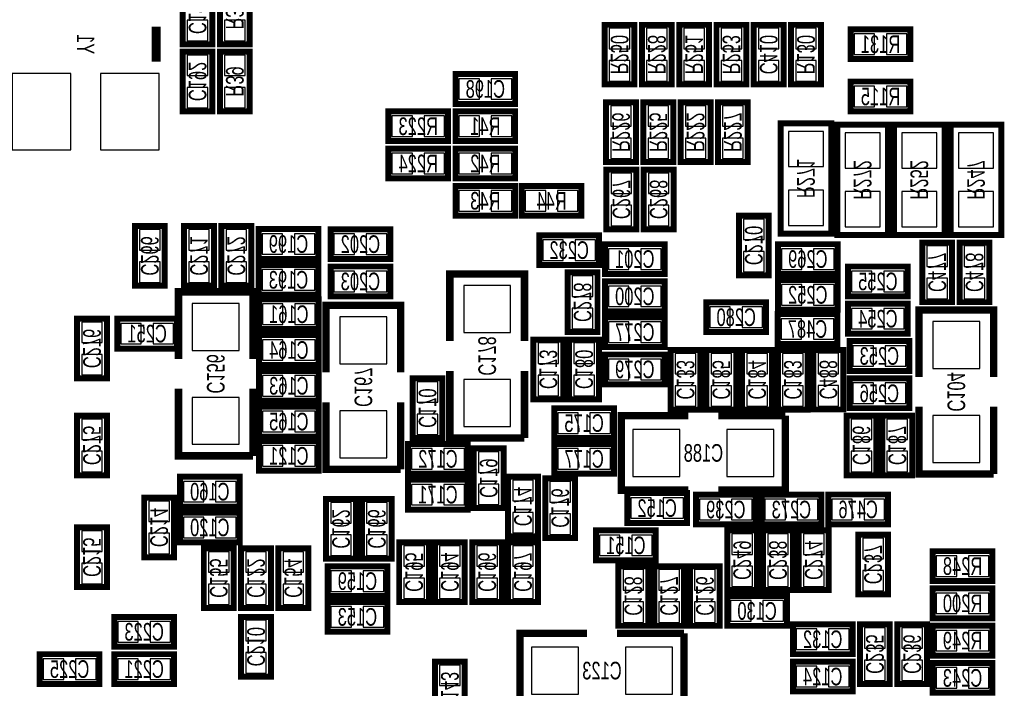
# Model space of a CAD drawing. Extents: x 0 to 85, y 0 to 56.
# Tile 5 of 8: x 52.4 to 69.2, y 25.3 to 36.7. Entities that reach past the tile are written whole.
import ezdxf
from ezdxf.enums import TextEntityAlignment as Align

# ---------------------------------------------------------------- set-up
doc = ezdxf.new("R2010")
doc.units = 0
for name, color, linetype in [('PG_SILKSCREEN_BOTTOM', 150, 'CONTINUOUS'), ('PIN_BOTTOM', 202, 'CONTINUOUS'), ('RD_SILKSCREEN_BOTTOM', 150, 'CONTINUOUS')]:
    doc.layers.add(name, color=color, linetype=linetype)

msp = doc.modelspace()

# ---------------------------------------------------------------- linework, layer by layer
at = {"layer": 'PG_SILKSCREEN_BOTTOM'}
for points, const_width in [([(55.6768, 37.338), (55.6768, 36.322), (55.1688, 36.322), (55.1688, 37.338), (55.6768, 37.338)], 0.1016), ([(56.3118, 37.338), (56.3118, 36.322), (55.8038, 36.322), (55.8038, 37.338), (56.3118, 37.338)], 0.1016), ([(54.717798, 36.621999), (54.717798, 36.022001)], 0.150012), ([(62.865, 36.6522), (62.865, 35.6362), (62.357, 35.6362), (62.357, 36.6522), (62.865, 36.6522)], 0.1016), ([(63.5, 36.6522), (63.5, 35.6362), (62.992, 35.6362), (62.992, 36.6522), (63.5, 36.6522)], 0.1016), ([(64.135, 36.6522), (64.135, 35.6362), (63.627, 35.6362), (63.627, 36.6522), (64.135, 36.6522)], 0.1016), ([(64.77, 36.6522), (64.77, 35.6362), (64.262, 35.6362), (64.262, 36.6522), (64.77, 36.6522)], 0.1016), ([(65.405, 36.6522), (65.405, 35.6362), (64.897, 35.6362), (64.897, 36.6522), (65.405, 36.6522)], 0.1016), ([(65.532, 35.6362), (65.532, 36.6522), (66.04, 36.6522), (66.04, 35.6362), (65.532, 35.6362)], 0.1016), ([(67.564, 36.068), (66.548, 36.068), (66.548, 36.576), (67.564, 36.576), (67.564, 36.068)], 0.1016), ([(55.1688, 35.179), (55.1688, 36.195), (55.6768, 36.195), (55.6768, 35.179), (55.1688, 35.179)], 0.1016), ([(56.3118, 36.195), (56.3118, 35.179), (55.8038, 35.179), (55.8038, 36.195), (56.3118, 36.195)], 0.1016), ([(59.817, 35.814), (60.833, 35.814), (60.833, 35.306), (59.817, 35.306), (59.817, 35.814)], 0.1016), ([(67.564, 35.179), (66.548, 35.179), (66.548, 35.687), (67.564, 35.687), (67.564, 35.179)], 0.1016), ([(58.674, 35.179), (59.69, 35.179), (59.69, 34.671), (58.674, 34.671), (58.674, 35.179)], 0.1016), ([(59.817, 35.179), (60.833, 35.179), (60.833, 34.671), (59.817, 34.671), (59.817, 35.179)], 0.1016), ([(62.3824, 34.3154), (62.3824, 35.3314), (62.8904, 35.3314), (62.8904, 34.3154), (62.3824, 34.3154)], 0.1016), ([(63.5254, 35.3314), (63.5254, 34.3154), (63.0174, 34.3154), (63.0174, 35.3314), (63.5254, 35.3314)], 0.1016), ([(64.1604, 35.3314), (64.1604, 34.3154), (63.6524, 34.3154), (63.6524, 35.3314), (64.1604, 35.3314)], 0.1016), ([(64.2874, 34.3154), (64.2874, 35.3314), (64.7954, 35.3314), (64.7954, 34.3154), (64.2874, 34.3154)], 0.1016), ([(66.2178, 33.0962), (66.2178, 34.9758), (65.3542, 34.9758), (65.3542, 33.0962), (66.2178, 33.0962)], 0.1016), ([(67.183, 33.0708), (67.183, 34.9504), (66.3194, 34.9504), (66.3194, 33.0708), (67.183, 33.0708)], 0.1016), ([(68.1482, 33.0708), (68.1482, 34.9504), (67.2846, 34.9504), (67.2846, 33.0708), (68.1482, 33.0708)], 0.1016), ([(69.1134, 33.0708), (69.1134, 34.9504), (68.2498, 34.9504), (68.2498, 33.0708), (69.1134, 33.0708)], 0.1016), ([(58.674, 34.544), (59.69, 34.544), (59.69, 34.036), (58.674, 34.036), (58.674, 34.544)], 0.1016), ([(59.817, 34.544), (60.833, 34.544), (60.833, 34.036), (59.817, 34.036), (59.817, 34.544)], 0.1016), ([(62.388013, 33.169987), (62.388013, 34.185987), (62.896013, 34.185987), (62.896013, 33.169987), (62.388013, 33.169987)], 0.1016), ([(63.023013, 33.170038), (63.023013, 34.186038), (63.531013, 34.186038), (63.531013, 33.170038), (63.023013, 33.170038)], 0.1016), ([(60.833, 33.401), (59.817, 33.401), (59.817, 33.909), (60.833, 33.909), (60.833, 33.401)], 0.1016), ([(60.94476, 33.909), (61.96076, 33.909), (61.96076, 33.401), (60.94476, 33.401), (60.94476, 33.909)], 0.1016), ([(64.643, 32.385), (64.643, 33.401), (65.151, 33.401), (65.151, 32.385), (64.643, 32.385)], 0.1016), ([(54.356, 32.2072), (54.356, 33.2232), (54.864, 33.2232), (54.864, 32.2072), (54.356, 32.2072)], 0.1016), ([(55.1942, 32.2072), (55.1942, 33.2232), (55.7022, 33.2232), (55.7022, 32.2072), (55.1942, 32.2072)], 0.1016), ([(55.8292, 32.207175), (55.8292, 33.223175), (56.3372, 33.223175), (56.3372, 32.207175), (55.8292, 32.207175)], 0.1016), ([(57.4802, 32.664425), (56.4642, 32.664425), (56.4642, 33.172425), (57.4802, 33.172425), (57.4802, 32.664425)], 0.1016), ([(58.705013, 32.662038), (57.689013, 32.662038), (57.689013, 33.170038), (58.705013, 33.170038), (58.705013, 32.662038)], 0.1016), ([(61.245013, 33.068412), (62.261013, 33.068412), (62.261013, 32.560412), (61.245013, 32.560412), (61.245013, 33.068412)], 0.1016), ([(63.378613, 32.408012), (62.362613, 32.408012), (62.362613, 32.916012), (63.378613, 32.916012), (63.378613, 32.408012)], 0.1016), ([(65.309013, 32.916012), (66.325013, 32.916012), (66.325013, 32.408012), (65.309013, 32.408012), (65.309013, 32.916012)], 0.1016), ([(68.2752, 32.9438), (68.2752, 31.9278), (67.7672, 31.9278), (67.7672, 32.9438), (68.2752, 32.9438)], 0.1016), ([(68.9102, 32.9438), (68.9102, 31.9278), (68.4022, 31.9278), (68.4022, 32.9438), (68.9102, 32.9438)], 0.1016), ([(57.4802, 32.054825), (56.4642, 32.054825), (56.4642, 32.562825), (57.4802, 32.562825), (57.4802, 32.054825)], 0.1016), ([(58.705013, 32.027038), (57.689013, 32.027038), (57.689013, 32.535038), (58.705013, 32.535038), (58.705013, 32.027038)], 0.1016), ([(66.502788, 32.535012), (67.518788, 32.535012), (67.518788, 32.027012), (66.502788, 32.027012), (66.502788, 32.535012)], 0.1016), ([(60.991013, 31.265012), (60.991013, 32.408012), (59.721013, 32.408012), (59.721013, 31.265012)], 0.127), ([(61.727613, 31.417412), (61.727613, 32.433412), (62.235613, 32.433412), (62.235613, 31.417412), (61.727613, 31.417412)], 0.1016), ([(63.378613, 31.773038), (62.362613, 31.773038), (62.362613, 32.281038), (63.378613, 32.281038), (63.378613, 31.773038)], 0.1016), ([(66.325013, 31.798412), (65.309013, 31.798412), (65.309013, 32.306412), (66.325013, 32.306412), (66.325013, 31.798412)], 0.1016), ([(56.368213, 30.960212), (56.368213, 32.103212), (55.098213, 32.103212), (55.098213, 30.960212)], 0.127), ([(57.485813, 31.468212), (56.469813, 31.468212), (56.469813, 31.976212), (57.485813, 31.976212), (57.485813, 31.468212)], 0.1016), ([(58.882813, 30.731612), (58.882813, 31.874612), (57.612813, 31.874612), (57.612813, 30.731612)], 0.127), ([(64.089813, 31.925412), (65.105813, 31.925412), (65.105813, 31.417412), (64.089813, 31.417412), (64.089813, 31.925412)], 0.1016), ([(66.502813, 31.900012), (67.518813, 31.900012), (67.518813, 31.392012), (66.502813, 31.392012), (66.502813, 31.900012)], 0.1016), ([(53.371013, 30.630012), (53.371013, 31.646012), (53.879013, 31.646012), (53.879013, 30.630012), (53.371013, 30.630012)], 0.1016), ([(55.072813, 31.138012), (54.056813, 31.138012), (54.056813, 31.646012), (55.072813, 31.646012), (55.072813, 31.138012)], 0.1016), ([(63.378613, 31.163412), (62.362613, 31.163412), (62.362613, 31.671412), (63.378613, 31.671412), (63.378613, 31.163412)], 0.1016), ([(66.3194, 31.2166), (65.3034, 31.2166), (65.3034, 31.7246), (66.3194, 31.7246), (66.3194, 31.2166)], 0.1016), ([(68.98132, 30.65272), (68.98132, 31.79572), (67.71132, 31.79572), (67.71132, 30.65272)], 0.127), ([(57.485813, 30.858612), (56.469813, 30.858612), (56.469813, 31.366612), (57.485813, 31.366612), (57.485813, 30.858612)], 0.1016), ([(61.143439, 30.274412), (61.143439, 31.290412), (61.651439, 31.290412), (61.651439, 30.274412), (61.143439, 30.274412)], 0.1016), ([(61.753013, 30.274412), (61.753013, 31.290412), (62.261013, 31.290412), (62.261013, 30.274412), (61.753013, 30.274412)], 0.1016), ([(66.528213, 31.265012), (67.544213, 31.265012), (67.544213, 30.757012), (66.528213, 30.757012), (66.528213, 31.265012)], 0.1016), ([(63.378613, 30.528412), (62.362613, 30.528412), (62.362613, 31.036412), (63.378613, 31.036412), (63.378613, 30.528412)], 0.1016), ([(63.988213, 31.112612), (63.988213, 30.096612), (63.480213, 30.096612), (63.480213, 31.112612), (63.988213, 31.112612)], 0.1016), ([(64.089839, 30.096612), (64.089839, 31.112612), (64.597839, 31.112612), (64.597839, 30.096612), (64.089839, 30.096612)], 0.1016), ([(64.699439, 30.096612), (64.699439, 31.112612), (65.207439, 31.112612), (65.207439, 30.096612), (64.699439, 30.096612)], 0.1016), ([(65.309039, 30.096612), (65.309039, 31.112612), (65.817039, 31.112612), (65.817039, 30.096612), (65.309039, 30.096612)], 0.1016), ([(65.913, 30.099), (65.913, 31.115), (66.421, 31.115), (66.421, 30.099), (65.913, 30.099)], 0.1016), ([(57.485813, 30.249012), (56.469813, 30.249012), (56.469813, 30.757012), (57.485813, 30.757012), (57.485813, 30.249012)], 0.1016), ([(59.721013, 30.757012), (59.721013, 29.614012), (60.991013, 29.614012)], 0.127), ([(60.991013, 29.614012), (60.991013, 30.757012)], 0.127), ([(59.086039, 29.614012), (59.086039, 30.630012), (59.594039, 30.630012), (59.594039, 29.614012), (59.086039, 29.614012)], 0.1016), ([(66.528213, 30.630012), (67.544213, 30.630012), (67.544213, 30.122012), (66.528213, 30.122012), (66.528213, 30.630012)], 0.1016), ([(55.098213, 30.452212), (55.098213, 29.309212), (56.368213, 29.309212)], 0.127), ([(56.368213, 29.309212), (56.368213, 30.452212)], 0.127), ([(57.485813, 29.639412), (56.469813, 29.639412), (56.469813, 30.147412), (57.485813, 30.147412), (57.485813, 29.639412)], 0.1016), ([(57.612813, 30.223612), (57.612813, 29.080612), (58.882813, 29.080612)], 0.127), ([(58.882813, 29.080612), (58.882813, 30.223612)], 0.127), ([(67.71132, 30.14472), (67.71132, 29.00172), (68.98132, 29.00172)], 0.127), ([(68.98132, 29.00172), (68.98132, 30.14472)], 0.127), ([(53.371013, 28.979012), (53.371013, 29.995012), (53.879013, 29.995012), (53.879013, 28.979012), (53.371013, 28.979012)], 0.1016), ([(61.499013, 30.121987), (62.515013, 30.121987), (62.515013, 29.613987), (61.499013, 29.613987), (61.499013, 30.121987)], 0.1016), ([(63.785013, 29.995012), (62.642013, 29.995012), (62.642013, 28.725012), (63.785013, 28.725012)], 0.127), ([(64.293013, 28.725012), (65.436013, 28.725012), (65.436013, 29.995012)], 0.127), ([(65.436013, 29.995012), (64.293013, 29.995012)], 0.127), ([(66.477413, 28.979012), (66.477413, 29.995012), (66.985413, 29.995012), (66.985413, 28.979012), (66.477413, 28.979012)], 0.1016), ([(67.087013, 28.979012), (67.087013, 29.995012), (67.595013, 29.995012), (67.595013, 28.979012), (67.087013, 28.979012)], 0.1016), ([(56.469813, 29.563212), (57.485813, 29.563212), (57.485813, 29.055212), (56.469813, 29.055212), (56.469813, 29.563212)], 0.1016), ([(59.009813, 29.512412), (60.025813, 29.512412), (60.025813, 29.004412), (59.009813, 29.004412), (59.009813, 29.512412)], 0.1016), ([(61.499013, 29.512412), (62.515013, 29.512412), (62.515013, 29.004412), (61.499013, 29.004412), (61.499013, 29.512412)], 0.1016), ([(60.635388, 29.436212), (60.635388, 28.420212), (60.127388, 28.420212), (60.127388, 29.436212), (60.635388, 29.436212)], 0.1016), ([(56.139613, 28.445612), (55.123613, 28.445612), (55.123613, 28.953612), (56.139613, 28.953612), (56.139613, 28.445612)], 0.1016), ([(59.009813, 28.902787), (60.025813, 28.902787), (60.025813, 28.394787), (59.009813, 28.394787), (59.009813, 28.902787)], 0.1016), ([(61.219588, 28.953612), (61.219588, 27.937612), (60.711588, 27.937612), (60.711588, 28.953612), (61.219588, 28.953612)], 0.1016), ([(61.854613, 28.928212), (61.854613, 27.912212), (61.346613, 27.912212), (61.346613, 28.928212), (61.854613, 28.928212)], 0.1016), ([(63.759613, 28.166212), (62.743613, 28.166212), (62.743613, 28.674212), (63.759613, 28.674212), (63.759613, 28.166212)], 0.1016), ([(64.927988, 28.140812), (63.911988, 28.140812), (63.911988, 28.648812), (64.927988, 28.648812), (64.927988, 28.140812)], 0.1016), ([(65.029613, 28.648812), (66.045613, 28.648812), (66.045613, 28.140812), (65.029613, 28.140812), (65.029613, 28.648812)], 0.1016), ([(66.167, 28.6512), (67.183, 28.6512), (67.183, 28.1432), (66.167, 28.1432), (66.167, 28.6512)], 0.1016), ([(54.514013, 27.582012), (54.514013, 28.598012), (55.022013, 28.598012), (55.022013, 27.582012), (54.514013, 27.582012)], 0.1016), ([(58.120813, 28.572612), (58.120813, 27.556612), (57.612813, 27.556612), (57.612813, 28.572612), (58.120813, 28.572612)], 0.1016), ([(58.730413, 28.572612), (58.730413, 27.556612), (58.222413, 27.556612), (58.222413, 28.572612), (58.730413, 28.572612)], 0.1016), ([(56.139639, 27.836012), (55.123639, 27.836012), (55.123639, 28.344012), (56.139639, 28.344012), (56.139639, 27.836012)], 0.1016), ([(53.879013, 28.090038), (53.879013, 27.074038), (53.371013, 27.074038), (53.371013, 28.090038), (53.879013, 28.090038)], 0.1016), ([(63.226213, 27.531212), (62.210213, 27.531212), (62.210213, 28.039212), (63.226213, 28.039212), (63.226213, 27.531212)], 0.1016), ([(64.953413, 28.039212), (64.953413, 27.023212), (64.445413, 27.023212), (64.445413, 28.039212), (64.953413, 28.039212)], 0.1016), ([(65.562988, 28.039212), (65.562988, 27.023212), (65.054988, 27.023212), (65.054988, 28.039212), (65.562988, 28.039212)], 0.1016), ([(66.172613, 28.039212), (66.172613, 27.023212), (65.664613, 27.023212), (65.664613, 28.039212), (66.172613, 28.039212)], 0.1016), ([(66.675, 26.9494), (66.675, 27.9654), (67.183, 27.9654), (67.183, 26.9494), (66.675, 26.9494)], 0.1016), ([(59.365413, 27.836038), (59.365413, 26.820038), (58.857413, 26.820038), (58.857413, 27.836038), (59.365413, 27.836038)], 0.1016), ([(59.974988, 27.836012), (59.974988, 26.820012), (59.466988, 26.820012), (59.466988, 27.836012), (59.974988, 27.836012)], 0.1016), ([(60.610013, 27.836012), (60.610013, 26.820012), (60.102013, 26.820012), (60.102013, 27.836012), (60.610013, 27.836012)], 0.1016), ([(61.219588, 27.836012), (61.219588, 26.820012), (60.711588, 26.820012), (60.711588, 27.836012), (61.219588, 27.836012)], 0.1016), ([(56.038013, 27.734412), (56.038013, 26.718412), (55.530013, 26.718412), (55.530013, 27.734412), (56.038013, 27.734412)], 0.1016), ([(56.673013, 27.734412), (56.673013, 26.718412), (56.165013, 26.718412), (56.165013, 27.734412), (56.673013, 27.734412)], 0.1016), ([(57.308013, 27.734412), (57.308013, 26.718412), (56.800013, 26.718412), (56.800013, 27.734412), (57.308013, 27.734412)], 0.1016), ([(68.961, 27.178), (67.945, 27.178), (67.945, 27.686), (68.961, 27.686), (68.961, 27.178)], 0.1016), ([(57.638213, 27.429612), (58.654213, 27.429612), (58.654213, 26.921612), (57.638213, 26.921612), (57.638213, 27.429612)], 0.1016), ([(62.591213, 26.413612), (62.591213, 27.429612), (63.099213, 27.429612), (63.099213, 26.413612), (62.591213, 26.413612)], 0.1016), ([(63.200813, 26.413612), (63.200813, 27.429612), (63.708813, 27.429612), (63.708813, 26.413612), (63.200813, 26.413612)], 0.1016), ([(63.810413, 26.413612), (63.810413, 27.429612), (64.318413, 27.429612), (64.318413, 26.413612), (63.810413, 26.413612)], 0.1016), ([(67.945, 27.051), (68.961, 27.051), (68.961, 26.543), (67.945, 26.543), (67.945, 27.051)], 0.1016), ([(57.638213, 26.820012), (58.654213, 26.820012), (58.654213, 26.312012), (57.638213, 26.312012), (57.638213, 26.820012)], 0.1016), ([(64.445439, 26.921612), (65.461439, 26.921612), (65.461439, 26.413612), (64.445439, 26.413612), (64.445439, 26.921612)], 0.1016), ([(55.022013, 26.058038), (54.006013, 26.058038), (54.006013, 26.566038), (55.022013, 26.566038), (55.022013, 26.058038)], 0.1016), ([(56.673013, 26.566012), (56.673013, 25.550012), (56.165013, 25.550012), (56.165013, 26.566012), (56.673013, 26.566012)], 0.1016), ([(62.057813, 26.286612), (60.914813, 26.286612), (60.914813, 25.016612), (62.057813, 25.016612)], 0.127), ([(62.565813, 25.016612), (63.708813, 25.016612), (63.708813, 26.286612)], 0.127), ([(63.708813, 26.286612), (62.565813, 26.286612)], 0.127), ([(65.563013, 26.439012), (66.579013, 26.439012), (66.579013, 25.931012), (65.563013, 25.931012), (65.563013, 26.439012)], 0.1016), ([(67.214013, 26.439012), (67.214013, 25.423012), (66.706013, 25.423012), (66.706013, 26.439012), (67.214013, 26.439012)], 0.1016), ([(67.849013, 26.439012), (67.849013, 25.423012), (67.341013, 25.423012), (67.341013, 26.439012), (67.849013, 26.439012)], 0.1016), ([(68.961, 25.908), (67.945, 25.908), (67.945, 26.416), (68.961, 26.416), (68.961, 25.908)], 0.1016), ([(53.752013, 25.423038), (52.736013, 25.423038), (52.736013, 25.931038), (53.752013, 25.931038), (53.752013, 25.423038)], 0.1016), ([(55.022013, 25.423038), (54.006013, 25.423038), (54.006013, 25.931038), (55.022013, 25.931038), (55.022013, 25.423038)], 0.1016), ([(59.467013, 24.788012), (59.467013, 25.804012), (59.975013, 25.804012), (59.975013, 24.788012), (59.467013, 24.788012)], 0.1016), ([(65.563013, 25.804012), (66.579013, 25.804012), (66.579013, 25.296012), (65.563013, 25.296012), (65.563013, 25.804012)], 0.1016), ([(68.961, 25.273), (67.945, 25.273), (67.945, 25.781), (68.961, 25.781), (68.961, 25.273)], 0.1016)]:
    msp.add_lwpolyline(points, dxfattribs=dict(at, const_width=const_width))
at = {"layer": 'PIN_BOTTOM'}
for points in [[(55.597806, 36.729899), (55.247794, 36.729899), (55.247794, 36.379887), (55.597806, 36.379887)], [(56.232806, 36.729924), (55.882794, 36.729924), (55.882794, 36.379912), (56.232806, 36.379912)], [(62.786006, 36.594288), (62.435994, 36.594288), (62.435994, 36.244276), (62.786006, 36.244276)], [(63.421006, 36.594288), (63.070994, 36.594288), (63.070994, 36.244276), (63.421006, 36.244276)], [(64.056006, 36.594288), (63.705994, 36.594288), (63.705994, 36.244276), (64.056006, 36.244276)], [(64.691006, 36.594288), (64.340994, 36.594288), (64.340994, 36.244276), (64.691006, 36.244276)], [(65.326006, 36.594313), (64.975994, 36.594313), (64.975994, 36.244301), (65.326006, 36.244301)], [(65.610994, 36.244276), (65.961006, 36.244276), (65.961006, 36.594288), (65.610994, 36.594288)], [(66.955924, 36.146994), (66.955924, 36.497006), (66.605912, 36.497006), (66.605912, 36.146994)], [(67.506088, 36.146994), (67.506088, 36.497006), (67.156076, 36.497006), (67.156076, 36.146994)], [(55.247794, 35.787101), (55.597806, 35.787101), (55.597806, 36.137113), (55.247794, 36.137113)], [(56.232806, 36.137088), (55.882794, 36.137088), (55.882794, 35.787076), (56.232806, 35.787076)], [(62.786006, 36.044124), (62.435994, 36.044124), (62.435994, 35.694112), (62.786006, 35.694112)], [(63.421006, 36.044124), (63.070994, 36.044124), (63.070994, 35.694112), (63.421006, 35.694112)], [(64.056006, 36.044124), (63.705994, 36.044124), (63.705994, 35.694112), (64.056006, 35.694112)], [(64.691006, 36.044124), (64.340994, 36.044124), (64.340994, 35.694112), (64.691006, 35.694112)], [(65.326006, 36.044099), (64.975994, 36.044099), (64.975994, 35.694087), (65.326006, 35.694087)], [(65.610994, 35.694112), (65.961006, 35.694112), (65.961006, 36.044124), (65.610994, 36.044124)], [(53.267788, 35.821988), (52.26779, 35.821988), (52.26779, 34.521991), (53.267788, 34.521991)], [(54.76781, 35.821988), (53.767812, 35.821988), (53.767812, 34.521991), (54.76781, 34.521991)], [(59.874887, 35.735006), (59.874887, 35.384994), (60.224899, 35.384994), (60.224899, 35.735006)], [(60.425101, 35.735006), (60.425101, 35.384994), (60.775113, 35.384994), (60.775113, 35.735006)], [(55.247794, 35.236887), (55.597806, 35.236887), (55.597806, 35.586899), (55.247794, 35.586899)], [(56.232806, 35.586924), (55.882794, 35.586924), (55.882794, 35.236912), (56.232806, 35.236912)], [(66.955924, 35.257994), (66.955924, 35.608006), (66.605912, 35.608006), (66.605912, 35.257994)], [(67.506088, 35.257994), (67.506088, 35.608006), (67.156076, 35.608006), (67.156076, 35.257994)], [(62.461394, 34.923476), (62.811406, 34.923476), (62.811406, 35.273488), (62.461394, 35.273488)], [(63.446406, 35.273488), (63.096394, 35.273488), (63.096394, 34.923476), (63.446406, 34.923476)], [(64.081406, 35.273488), (63.731394, 35.273488), (63.731394, 34.923476), (64.081406, 34.923476)], [(64.366394, 34.923476), (64.716406, 34.923476), (64.716406, 35.273488), (64.366394, 35.273488)], [(58.731912, 35.100006), (58.731912, 34.749994), (59.081924, 34.749994), (59.081924, 35.100006)], [(59.282076, 35.100006), (59.282076, 34.749994), (59.632088, 34.749994), (59.632088, 35.100006)], [(59.874912, 35.100006), (59.874912, 34.749994), (60.224924, 34.749994), (60.224924, 35.100006)], [(60.425076, 35.100006), (60.425076, 34.749994), (60.775088, 34.749994), (60.775088, 35.100006)], [(62.461394, 34.373312), (62.811406, 34.373312), (62.811406, 34.723324), (62.461394, 34.723324)], [(63.446406, 34.723324), (63.096394, 34.723324), (63.096394, 34.373312), (63.446406, 34.373312)], [(64.081406, 34.723324), (63.731394, 34.723324), (63.731394, 34.373312), (64.081406, 34.373312)], [(64.366394, 34.373312), (64.716406, 34.373312), (64.716406, 34.723324), (64.366394, 34.723324)], [(65.486305, 34.236203), (66.085695, 34.236203), (66.085695, 34.835592), (65.486305, 34.835592)], [(66.451505, 34.210803), (67.050895, 34.210803), (67.050895, 34.810192), (66.451505, 34.810192)], [(67.416705, 34.210803), (68.016095, 34.210803), (68.016095, 34.810192), (67.416705, 34.810192)], [(68.381905, 34.210803), (68.981295, 34.210803), (68.981295, 34.810192), (68.381905, 34.810192)], [(58.731912, 34.465006), (58.731912, 34.114994), (59.081924, 34.114994), (59.081924, 34.465006)], [(59.282076, 34.465006), (59.282076, 34.114994), (59.632088, 34.114994), (59.632088, 34.465006)], [(59.874912, 34.465006), (59.874912, 34.114994), (60.224924, 34.114994), (60.224924, 34.465006)], [(60.425076, 34.465006), (60.425076, 34.114994), (60.775088, 34.114994), (60.775088, 34.465006)], [(62.467007, 33.778088), (62.817019, 33.778088), (62.817019, 34.1281), (62.467007, 34.1281)], [(63.102007, 33.778139), (63.452019, 33.778139), (63.452019, 34.128151), (63.102007, 34.128151)], [(60.224924, 33.479994), (60.224924, 33.830006), (59.874912, 33.830006), (59.874912, 33.479994)], [(60.775088, 33.479994), (60.775088, 33.830006), (60.425076, 33.830006), (60.425076, 33.479994)], [(61.002672, 33.830006), (61.002672, 33.479994), (61.352684, 33.479994), (61.352684, 33.830006)], [(61.552836, 33.830006), (61.552836, 33.479994), (61.902848, 33.479994), (61.902848, 33.830006)], [(65.486305, 33.236408), (66.085695, 33.236408), (66.085695, 33.835797), (65.486305, 33.835797)], [(66.451505, 33.211008), (67.050895, 33.211008), (67.050895, 33.810397), (66.451505, 33.810397)], [(67.416705, 33.211008), (68.016095, 33.211008), (68.016095, 33.810397), (67.416705, 33.810397)], [(68.381905, 33.211008), (68.981295, 33.211008), (68.981295, 33.810397), (68.381905, 33.810397)], [(62.467007, 33.227874), (62.817019, 33.227874), (62.817019, 33.577886), (62.467007, 33.577886)], [(63.102007, 33.227924), (63.452019, 33.227924), (63.452019, 33.577936), (63.102007, 33.577936)], [(64.721994, 32.993101), (65.072006, 32.993101), (65.072006, 33.343113), (64.721994, 33.343113)], [(54.434994, 32.815301), (54.785006, 32.815301), (54.785006, 33.165313), (54.434994, 33.165313)], [(55.273194, 32.815301), (55.623206, 32.815301), (55.623206, 33.165313), (55.273194, 33.165313)], [(55.908194, 32.815276), (56.258206, 32.815276), (56.258206, 33.165288), (55.908194, 33.165288)], [(56.872099, 32.743419), (56.872099, 33.093431), (56.522087, 33.093431), (56.522087, 32.743419)], [(57.422313, 32.743419), (57.422313, 33.093431), (57.072301, 33.093431), (57.072301, 32.743419)], [(58.096912, 32.741032), (58.096912, 33.091044), (57.7469, 33.091044), (57.7469, 32.741032)], [(58.647127, 32.741032), (58.647127, 33.091044), (58.297115, 33.091044), (58.297115, 32.741032)], [(61.3029, 32.989418), (61.3029, 32.639406), (61.652912, 32.639406), (61.652912, 32.989418)], [(61.853115, 32.989418), (61.853115, 32.639406), (62.203127, 32.639406), (62.203127, 32.989418)], [(68.196206, 32.885913), (67.846194, 32.885913), (67.846194, 32.535901), (68.196206, 32.535901)], [(68.831206, 32.885913), (68.481194, 32.885913), (68.481194, 32.535901), (68.831206, 32.535901)], [(62.770512, 32.487006), (62.770512, 32.837018), (62.4205, 32.837018), (62.4205, 32.487006)], [(63.320727, 32.487006), (63.320727, 32.837018), (62.970715, 32.837018), (62.970715, 32.487006)], [(64.721994, 32.442887), (65.072006, 32.442887), (65.072006, 32.792899), (64.721994, 32.792899)], [(65.3669, 32.837018), (65.3669, 32.487006), (65.716912, 32.487006), (65.716912, 32.837018)], [(65.917115, 32.837018), (65.917115, 32.487006), (66.267127, 32.487006), (66.267127, 32.837018)], [(54.434994, 32.265087), (54.785006, 32.265087), (54.785006, 32.615099), (54.434994, 32.615099)], [(55.273194, 32.265087), (55.623206, 32.265087), (55.623206, 32.615099), (55.273194, 32.615099)], [(55.908194, 32.265061), (56.258206, 32.265061), (56.258206, 32.615073), (55.908194, 32.615073)], [(56.872099, 32.133819), (56.872099, 32.483831), (56.522087, 32.483831), (56.522087, 32.133819)], [(57.422313, 32.133819), (57.422313, 32.483831), (57.072301, 32.483831), (57.072301, 32.133819)], [(58.096912, 32.106032), (58.096912, 32.456044), (57.7469, 32.456044), (57.7469, 32.106032)], [(58.647127, 32.106032), (58.647127, 32.456044), (58.297115, 32.456044), (58.297115, 32.106032)], [(61.806607, 32.025514), (62.156619, 32.025514), (62.156619, 32.375526), (61.806607, 32.375526)], [(66.560675, 32.456018), (66.560675, 32.106006), (66.910687, 32.106006), (66.910687, 32.456018)], [(67.110889, 32.456018), (67.110889, 32.106006), (67.460901, 32.106006), (67.460901, 32.456018)], [(59.955963, 31.411062), (60.756063, 31.411062), (60.756063, 32.211162), (59.955963, 32.211162)], [(62.770512, 31.852032), (62.770512, 32.202044), (62.4205, 32.202044), (62.4205, 31.852032)], [(63.320727, 31.852032), (63.320727, 32.202044), (62.970715, 32.202044), (62.970715, 31.852032)], [(65.716912, 31.877406), (65.716912, 32.227418), (65.3669, 32.227418), (65.3669, 31.877406)], [(66.267127, 31.877406), (66.267127, 32.227418), (65.917115, 32.227418), (65.917115, 31.877406)], [(68.196206, 32.335699), (67.846194, 32.335699), (67.846194, 31.985687), (68.196206, 31.985687)], [(68.831206, 32.335699), (68.481194, 32.335699), (68.481194, 31.985687), (68.831206, 31.985687)], [(55.333163, 31.106262), (56.133263, 31.106262), (56.133263, 31.906362), (55.333163, 31.906362)], [(56.877712, 31.547206), (56.877712, 31.897218), (56.5277, 31.897218), (56.5277, 31.547206)], [(57.427927, 31.547206), (57.427927, 31.897218), (57.077915, 31.897218), (57.077915, 31.547206)], [(61.806607, 31.475299), (62.156619, 31.475299), (62.156619, 31.825311), (61.806607, 31.825311)], [(64.1477, 31.846418), (64.1477, 31.496406), (64.497712, 31.496406), (64.497712, 31.846418)], [(64.697915, 31.846418), (64.697915, 31.496406), (65.047927, 31.496406), (65.047927, 31.846418)], [(66.5607, 31.821018), (66.5607, 31.471006), (66.910712, 31.471006), (66.910712, 31.821018)], [(67.110915, 31.821018), (67.110915, 31.471006), (67.460927, 31.471006), (67.460927, 31.821018)], [(53.450007, 31.238114), (53.800019, 31.238114), (53.800019, 31.588126), (53.450007, 31.588126)], [(54.464712, 31.217006), (54.464712, 31.567018), (54.1147, 31.567018), (54.1147, 31.217006)], [(55.014927, 31.217006), (55.014927, 31.567018), (54.664915, 31.567018), (54.664915, 31.217006)], [(57.847763, 30.877662), (58.647863, 30.877662), (58.647863, 31.677762), (57.847763, 31.677762)], [(62.770512, 31.242406), (62.770512, 31.592418), (62.4205, 31.592418), (62.4205, 31.242406)], [(63.320727, 31.242406), (63.320727, 31.592418), (62.970715, 31.592418), (62.970715, 31.242406)], [(65.711299, 31.295594), (65.711299, 31.645606), (65.361287, 31.645606), (65.361287, 31.295594)], [(66.261513, 31.295594), (66.261513, 31.645606), (65.911501, 31.645606), (65.911501, 31.295594)], [(67.94627, 30.79877), (68.74637, 30.79877), (68.74637, 31.59887), (67.94627, 31.59887)], [(56.877712, 30.937606), (56.877712, 31.287618), (56.5277, 31.287618), (56.5277, 30.937606)], [(57.427927, 30.937606), (57.427927, 31.287618), (57.077915, 31.287618), (57.077915, 30.937606)], [(61.222433, 30.882514), (61.572445, 30.882514), (61.572445, 31.232526), (61.222433, 31.232526)], [(61.832007, 30.882514), (62.182019, 30.882514), (62.182019, 31.232526), (61.832007, 31.232526)], [(53.450007, 30.687899), (53.800019, 30.687899), (53.800019, 31.037911), (53.450007, 31.037911)], [(63.909219, 31.054726), (63.559207, 31.054726), (63.559207, 30.704714), (63.909219, 30.704714)], [(64.168833, 30.704714), (64.518845, 30.704714), (64.518845, 31.054726), (64.168833, 31.054726)], [(64.778433, 30.704714), (65.128445, 30.704714), (65.128445, 31.054726), (64.778433, 31.054726)], [(65.388033, 30.704714), (65.738045, 30.704714), (65.738045, 31.054726), (65.388033, 31.054726)], [(65.991994, 30.707101), (66.342006, 30.707101), (66.342006, 31.057113), (65.991994, 31.057113)], [(66.5861, 31.186018), (66.5861, 30.836006), (66.936112, 30.836006), (66.936112, 31.186018)], [(67.136315, 31.186018), (67.136315, 30.836006), (67.486327, 30.836006), (67.486327, 31.186018)], [(62.770512, 30.607406), (62.770512, 30.957418), (62.4205, 30.957418), (62.4205, 30.607406)], [(63.320727, 30.607406), (63.320727, 30.957418), (62.970715, 30.957418), (62.970715, 30.607406)], [(56.877712, 30.328006), (56.877712, 30.678018), (56.5277, 30.678018), (56.5277, 30.328006)], [(57.427927, 30.328006), (57.427927, 30.678018), (57.077915, 30.678018), (57.077915, 30.328006)], [(59.165033, 30.222114), (59.515045, 30.222114), (59.515045, 30.572126), (59.165033, 30.572126)], [(59.955963, 29.810862), (60.756063, 29.810862), (60.756063, 30.610962), (59.955963, 30.610962)], [(61.222433, 30.332299), (61.572445, 30.332299), (61.572445, 30.682311), (61.222433, 30.682311)], [(61.832007, 30.332299), (62.182019, 30.332299), (62.182019, 30.682311), (61.832007, 30.682311)], [(66.5861, 30.551018), (66.5861, 30.201006), (66.936112, 30.201006), (66.936112, 30.551018)], [(67.136315, 30.551018), (67.136315, 30.201006), (67.486327, 30.201006), (67.486327, 30.551018)], [(63.909219, 30.504511), (63.559207, 30.504511), (63.559207, 30.154499), (63.909219, 30.154499)], [(64.168833, 30.154499), (64.518845, 30.154499), (64.518845, 30.504511), (64.168833, 30.504511)], [(64.778433, 30.154499), (65.128445, 30.154499), (65.128445, 30.504511), (64.778433, 30.504511)], [(65.388033, 30.154499), (65.738045, 30.154499), (65.738045, 30.504511), (65.388033, 30.504511)], [(65.991994, 30.156887), (66.342006, 30.156887), (66.342006, 30.506899), (65.991994, 30.506899)], [(55.333163, 29.506062), (56.133263, 29.506062), (56.133263, 30.306162), (55.333163, 30.306162)], [(56.877712, 29.718406), (56.877712, 30.068418), (56.5277, 30.068418), (56.5277, 29.718406)], [(57.427927, 29.718406), (57.427927, 30.068418), (57.077915, 30.068418), (57.077915, 29.718406)], [(57.847763, 29.277462), (58.647863, 29.277462), (58.647863, 30.077562), (57.847763, 30.077562)], [(59.165033, 29.671899), (59.515045, 29.671899), (59.515045, 30.021911), (59.165033, 30.021911)], [(61.5569, 30.042993), (61.5569, 29.692981), (61.906912, 29.692981), (61.906912, 30.042993)], [(62.107115, 30.042993), (62.107115, 29.692981), (62.457127, 29.692981), (62.457127, 30.042993)], [(53.450007, 29.587114), (53.800019, 29.587114), (53.800019, 29.937126), (53.450007, 29.937126)], [(66.556407, 29.587114), (66.906419, 29.587114), (66.906419, 29.937126), (66.556407, 29.937126)], [(67.166007, 29.587114), (67.516019, 29.587114), (67.516019, 29.937126), (67.166007, 29.937126)], [(67.94627, 29.19857), (68.74637, 29.19857), (68.74637, 29.99867), (67.94627, 29.99867)], [(63.638963, 28.959962), (63.638963, 29.760062), (62.838863, 29.760062), (62.838863, 28.959962)], [(65.239163, 28.959962), (65.239163, 29.760062), (64.439063, 29.760062), (64.439063, 28.959962)], [(53.450007, 29.036899), (53.800019, 29.036899), (53.800019, 29.386911), (53.450007, 29.386911)], [(56.5277, 29.484218), (56.5277, 29.134206), (56.877712, 29.134206), (56.877712, 29.484218)], [(57.077915, 29.484218), (57.077915, 29.134206), (57.427927, 29.134206), (57.427927, 29.484218)], [(59.0677, 29.433418), (59.0677, 29.083406), (59.417712, 29.083406), (59.417712, 29.433418)], [(59.617915, 29.433418), (59.617915, 29.083406), (59.967927, 29.083406), (59.967927, 29.433418)], [(60.556394, 29.378326), (60.206382, 29.378326), (60.206382, 29.028314), (60.556394, 29.028314)], [(61.5569, 29.433418), (61.5569, 29.083406), (61.906912, 29.083406), (61.906912, 29.433418)], [(62.107115, 29.433418), (62.107115, 29.083406), (62.457127, 29.083406), (62.457127, 29.433418)], [(66.556407, 29.036899), (66.906419, 29.036899), (66.906419, 29.386911), (66.556407, 29.386911)], [(67.166007, 29.036899), (67.516019, 29.036899), (67.516019, 29.386911), (67.166007, 29.386911)], [(55.531512, 28.524606), (55.531512, 28.874618), (55.1815, 28.874618), (55.1815, 28.524606)], [(56.081727, 28.524606), (56.081727, 28.874618), (55.731715, 28.874618), (55.731715, 28.524606)], [(61.140594, 28.895726), (60.790582, 28.895726), (60.790582, 28.545714), (61.140594, 28.545714)], [(61.775619, 28.870326), (61.425607, 28.870326), (61.425607, 28.520314), (61.775619, 28.520314)], [(59.0677, 28.823793), (59.0677, 28.473781), (59.417712, 28.473781), (59.417712, 28.823793)], [(59.617915, 28.823793), (59.617915, 28.473781), (59.967927, 28.473781), (59.967927, 28.823793)], [(60.556394, 28.828111), (60.206382, 28.828111), (60.206382, 28.478099), (60.556394, 28.478099)], [(54.593007, 28.190114), (54.943019, 28.190114), (54.943019, 28.540126), (54.593007, 28.540126)], [(58.041819, 28.514726), (57.691807, 28.514726), (57.691807, 28.164714), (58.041819, 28.164714)], [(58.651419, 28.514726), (58.301407, 28.514726), (58.301407, 28.164714), (58.651419, 28.164714)], [(63.151512, 28.245206), (63.151512, 28.595218), (62.8015, 28.595218), (62.8015, 28.245206)], [(63.701727, 28.245206), (63.701727, 28.595218), (63.351715, 28.595218), (63.351715, 28.245206)], [(64.319887, 28.219806), (64.319887, 28.569818), (63.969875, 28.569818), (63.969875, 28.219806)], [(64.870101, 28.219806), (64.870101, 28.569818), (64.520089, 28.569818), (64.520089, 28.219806)], [(65.0875, 28.569818), (65.0875, 28.219806), (65.437512, 28.219806), (65.437512, 28.569818)], [(65.637715, 28.569818), (65.637715, 28.219806), (65.987727, 28.219806), (65.987727, 28.569818)], [(66.224887, 28.572206), (66.224887, 28.222194), (66.574899, 28.222194), (66.574899, 28.572206)], [(66.775101, 28.572206), (66.775101, 28.222194), (67.125113, 28.222194), (67.125113, 28.572206)], [(61.140594, 28.345511), (60.790582, 28.345511), (60.790582, 27.995499), (61.140594, 27.995499)], [(55.531537, 27.915006), (55.531537, 28.265018), (55.181525, 28.265018), (55.181525, 27.915006)], [(56.081752, 27.915006), (56.081752, 28.265018), (55.73174, 28.265018), (55.73174, 27.915006)], [(61.775619, 28.320111), (61.425607, 28.320111), (61.425607, 27.970099), (61.775619, 27.970099)], [(53.800019, 28.032151), (53.450007, 28.032151), (53.450007, 27.682139), (53.800019, 27.682139)], [(54.593007, 27.639899), (54.943019, 27.639899), (54.943019, 27.989911), (54.593007, 27.989911)], [(58.041819, 27.964511), (57.691807, 27.964511), (57.691807, 27.614499), (58.041819, 27.614499)], [(58.651419, 27.964511), (58.301407, 27.964511), (58.301407, 27.614499), (58.651419, 27.614499)], [(62.618112, 27.610206), (62.618112, 27.960218), (62.2681, 27.960218), (62.2681, 27.610206)], [(63.168327, 27.610206), (63.168327, 27.960218), (62.818315, 27.960218), (62.818315, 27.610206)], [(64.874419, 27.981326), (64.524407, 27.981326), (64.524407, 27.631314), (64.874419, 27.631314)], [(65.483994, 27.981326), (65.133982, 27.981326), (65.133982, 27.631314), (65.483994, 27.631314)], [(66.093619, 27.981326), (65.743607, 27.981326), (65.743607, 27.631314), (66.093619, 27.631314)], [(66.753994, 27.557501), (67.104006, 27.557501), (67.104006, 27.907513), (66.753994, 27.907513)], [(55.959019, 27.676526), (55.609007, 27.676526), (55.609007, 27.326514), (55.959019, 27.326514)], [(56.594019, 27.676526), (56.244007, 27.676526), (56.244007, 27.326514), (56.594019, 27.326514)], [(57.229019, 27.676526), (56.879007, 27.676526), (56.879007, 27.326514), (57.229019, 27.326514)], [(59.286419, 27.778151), (58.936407, 27.778151), (58.936407, 27.428139), (59.286419, 27.428139)], [(59.895994, 27.778126), (59.545982, 27.778126), (59.545982, 27.428114), (59.895994, 27.428114)], [(60.531019, 27.778126), (60.181007, 27.778126), (60.181007, 27.428114), (60.531019, 27.428114)], [(61.140594, 27.778126), (60.790582, 27.778126), (60.790582, 27.428114), (61.140594, 27.428114)], [(68.352924, 27.256994), (68.352924, 27.607006), (68.002912, 27.607006), (68.002912, 27.256994)], [(68.903088, 27.256994), (68.903088, 27.607006), (68.553076, 27.607006), (68.553076, 27.256994)], [(53.800019, 27.481936), (53.450007, 27.481936), (53.450007, 27.131924), (53.800019, 27.131924)], [(57.6961, 27.350618), (57.6961, 27.000606), (58.046112, 27.000606), (58.046112, 27.350618)], [(58.246315, 27.350618), (58.246315, 27.000606), (58.596327, 27.000606), (58.596327, 27.350618)], [(62.670207, 27.021714), (63.020219, 27.021714), (63.020219, 27.371726), (62.670207, 27.371726)], [(63.279807, 27.021714), (63.629819, 27.021714), (63.629819, 27.371726), (63.279807, 27.371726)], [(63.889407, 27.021714), (64.239419, 27.021714), (64.239419, 27.371726), (63.889407, 27.371726)], [(64.874419, 27.431111), (64.524407, 27.431111), (64.524407, 27.081099), (64.874419, 27.081099)], [(65.483994, 27.431111), (65.133982, 27.431111), (65.133982, 27.081099), (65.483994, 27.081099)], [(66.093619, 27.431111), (65.743607, 27.431111), (65.743607, 27.081099), (66.093619, 27.081099)], [(66.753994, 27.007287), (67.104006, 27.007287), (67.104006, 27.357299), (66.753994, 27.357299)], [(59.286419, 27.227936), (58.936407, 27.227936), (58.936407, 26.877924), (59.286419, 26.877924)], [(59.895994, 27.227911), (59.545982, 27.227911), (59.545982, 26.877899), (59.895994, 26.877899)], [(60.531019, 27.227911), (60.181007, 27.227911), (60.181007, 26.877899), (60.531019, 26.877899)], [(61.140594, 27.227911), (60.790582, 27.227911), (60.790582, 26.877899), (61.140594, 26.877899)], [(55.959019, 27.126311), (55.609007, 27.126311), (55.609007, 26.776299), (55.959019, 26.776299)], [(56.594019, 27.126311), (56.244007, 27.126311), (56.244007, 26.776299), (56.594019, 26.776299)], [(57.229019, 27.126311), (56.879007, 27.126311), (56.879007, 26.776299), (57.229019, 26.776299)], [(64.503325, 26.842618), (64.503325, 26.492606), (64.853337, 26.492606), (64.853337, 26.842618)], [(65.05354, 26.842618), (65.05354, 26.492606), (65.403552, 26.492606), (65.403552, 26.842618)], [(68.002912, 26.972006), (68.002912, 26.621994), (68.352924, 26.621994), (68.352924, 26.972006)], [(68.553076, 26.972006), (68.553076, 26.621994), (68.903088, 26.621994), (68.903088, 26.972006)], [(57.6961, 26.741018), (57.6961, 26.391006), (58.046112, 26.391006), (58.046112, 26.741018)], [(58.246315, 26.741018), (58.246315, 26.391006), (58.596327, 26.391006), (58.596327, 26.741018)], [(62.670207, 26.471499), (63.020219, 26.471499), (63.020219, 26.821511), (62.670207, 26.821511)], [(63.279807, 26.471499), (63.629819, 26.471499), (63.629819, 26.821511), (63.279807, 26.821511)], [(63.889407, 26.471499), (64.239419, 26.471499), (64.239419, 26.821511), (63.889407, 26.821511)], [(56.594019, 26.508126), (56.244007, 26.508126), (56.244007, 26.158114), (56.594019, 26.158114)], [(54.413912, 26.137032), (54.413912, 26.487044), (54.0639, 26.487044), (54.0639, 26.137032)], [(54.964127, 26.137032), (54.964127, 26.487044), (54.614115, 26.487044), (54.614115, 26.137032)], [(65.6209, 26.360018), (65.6209, 26.010006), (65.970912, 26.010006), (65.970912, 26.360018)], [(66.171115, 26.360018), (66.171115, 26.010006), (66.521127, 26.010006), (66.521127, 26.360018)], [(67.135019, 26.381126), (66.785007, 26.381126), (66.785007, 26.031114), (67.135019, 26.031114)], [(67.770019, 26.381126), (67.420007, 26.381126), (67.420007, 26.031114), (67.770019, 26.031114)], [(68.352924, 25.986994), (68.352924, 26.337006), (68.002912, 26.337006), (68.002912, 25.986994)], [(68.903088, 25.986994), (68.903088, 26.337006), (68.553076, 26.337006), (68.553076, 25.986994)], [(61.911763, 25.251562), (61.911763, 26.051662), (61.111663, 26.051662), (61.111663, 25.251562)], [(63.511963, 25.251562), (63.511963, 26.051662), (62.711863, 26.051662), (62.711863, 25.251562)], [(53.143912, 25.502032), (53.143912, 25.852044), (52.7939, 25.852044), (52.7939, 25.502032)], [(53.694127, 25.502032), (53.694127, 25.852044), (53.344115, 25.852044), (53.344115, 25.502032)], [(54.413912, 25.502032), (54.413912, 25.852044), (54.0639, 25.852044), (54.0639, 25.502032)], [(54.964127, 25.502032), (54.964127, 25.852044), (54.614115, 25.852044), (54.614115, 25.502032)], [(56.594019, 25.957911), (56.244007, 25.957911), (56.244007, 25.607899), (56.594019, 25.607899)], [(67.135019, 25.830911), (66.785007, 25.830911), (66.785007, 25.480899), (67.135019, 25.480899)], [(67.770019, 25.830911), (67.420007, 25.830911), (67.420007, 25.480899), (67.770019, 25.480899)], [(59.546007, 25.396114), (59.896019, 25.396114), (59.896019, 25.746126), (59.546007, 25.746126)], [(65.6209, 25.725018), (65.6209, 25.375006), (65.970912, 25.375006), (65.970912, 25.725018)], [(66.171115, 25.725018), (66.171115, 25.375006), (66.521127, 25.375006), (66.521127, 25.725018)], [(68.352899, 25.351994), (68.352899, 25.702006), (68.002887, 25.702006), (68.002887, 25.351994)], [(68.903113, 25.351994), (68.903113, 25.702006), (68.553101, 25.702006), (68.553101, 25.351994)]]:
    msp.add_lwpolyline(points, close=True, dxfattribs=at)

# ---------------------------------------------------------------- texts
at = {"layer": 'RD_SILKSCREEN_BOTTOM', "text_generation_flag": 2, "width": 0.699348}
for s, p in [('C191', (55.272813, 36.830356)), ('R38', (55.907813, 36.830356)), ('Y1', (53.367813, 36.322356)), ('R250', (62.461013, 36.144556)), ('R228', (63.096013, 36.144556)), ('R251', (63.731013, 36.144556)), ('R253', (64.366013, 36.144556)), ('C410', (65.001013, 36.144556)), ('R130', (65.636013, 36.144556)), ('C192', (55.272813, 35.687356)), ('R39', (55.907813, 35.687356)), ('R226', (62.486413, 34.823756)), ('R225', (63.121413, 34.823756)), ('R222', (63.756413, 34.823756)), ('R227', (64.391413, 34.823756)), ('R271', (65.636013, 34.036356)), ('R272', (66.601213, 34.010956)), ('R252', (67.566413, 34.010956)), ('R247', (68.531613, 34.010956)), ('C267', (62.492026, 33.678368)), ('C268', (63.127026, 33.678368)), ('C270', (64.747013, 32.893356)), ('C266', (54.460013, 32.715556)), ('C271', (55.298213, 32.715556)), ('C272', (55.933213, 32.715556)), ('C477', (67.871213, 32.436156)), ('C478', (68.506213, 32.436156)), ('C278', (61.831626, 31.925768)), ('C276', (53.475026, 31.138368)), ('C178', (60.206026, 31.011368)), ('C173', (61.247452, 30.782768)), ('C180', (61.857026, 30.782768)), ('C156', (55.583226, 30.706568)), ('C133', (63.584226, 30.604968)), ('C185', (64.193852, 30.604968)), ('C184', (64.803452, 30.604968)), ('C183', (65.413052, 30.604968)), ('C488', (66.017013, 30.607356)), ('C167', (58.097826, 30.477968)), ('C104', (68.196333, 30.399076)), ('C170', (59.190052, 30.122368)), ('C275', (53.475026, 29.487368)), ('C186', (66.581426, 29.487368)), ('C187', (67.191026, 29.487368)), ('C179', (60.231401, 28.928568)), ('C174', (60.815601, 28.445968)), ('C176', (61.450626, 28.420568)), ('C214', (54.618026, 28.090368)), ('C162', (57.716826, 28.064968)), ('C166', (58.326426, 28.064968)), ('C215', (53.475026, 27.582368)), ('C249', (64.549426, 27.531568)), ('C238', (65.159001, 27.531568)), ('C274', (65.768626, 27.531568)), ('C237', (66.779013, 27.457756)), ('C155', (55.634026, 27.226768)), ('C122', (56.269026, 27.226768)), ('C154', (56.904026, 27.226768)), ('C195', (58.961426, 27.328368)), ('C194', (59.571001, 27.328368)), ('C196', (60.206026, 27.328368)), ('C197', (60.815601, 27.328368)), ('C128', (62.695226, 26.921968)), ('C127', (63.304826, 26.921968)), ('C126', (63.914426, 26.921968)), ('C210', (56.269026, 26.058368)), ('C235', (66.810052, 25.931368)), ('C236', (67.445026, 25.931368)), ('C143', (59.571026, 25.296368))]:
    msp.add_text(s, height=0.299999, rotation=270, dxfattribs=at).set_placement(p, align=Align.CENTER)
for s, p in [('R131', (67.056, 36.171988)), ('C198', (60.325, 35.409988)), ('R115', (67.056, 35.282988)), ('R223', (59.182, 34.774988)), ('R41', (60.325, 34.774988)), ('R224', (59.182, 34.139988)), ('R42', (60.325, 34.139988)), ('R43', (60.325, 33.504988)), ('R44', (61.45276, 33.504988)), ('C199', (56.9722, 32.768388)), ('C202', (58.197013, 32.766)), ('C232', (61.753013, 32.6644)), ('C201', (62.870613, 32.512)), ('C269', (65.817013, 32.512)), ('C193', (56.9722, 32.158788)), ('C203', (58.197013, 32.131)), ('C255', (67.010788, 32.131)), ('C252', (65.817013, 31.9024)), ('C200', (62.870613, 31.877)), ('C161', (56.977813, 31.5722)), ('C280', (64.597813, 31.5214)), ('C254', (67.010813, 31.496)), ('C251', (54.564813, 31.242)), ('C277', (62.870613, 31.2674)), ('C487', (65.8114, 31.320588)), ('C164', (56.977813, 30.9626)), ('C253', (67.036239, 30.861)), ('C279', (62.870639, 30.6324)), ('C163', (56.977839, 30.353)), ('C256', (67.036213, 30.226)), ('C165', (56.977813, 29.7434)), ('C175', (62.007013, 29.718)), ('C121', (56.977813, 29.1592)), ('C172', (59.517813, 29.1084)), ('C177', (62.007013, 29.1084)), ('C188', (64.039013, 29.21)), ('C160', (55.631613, 28.5496)), ('C171', (59.517813, 28.4988)), ('C152', (63.251613, 28.2702)), ('C239', (64.419988, 28.2448)), ('C273', (65.537588, 28.2448)), ('C476', (66.675, 28.247188)), ('C120', (55.631639, 27.94)), ('C151', (62.718213, 27.6352)), ('R248', (68.453, 27.281988)), ('C159', (58.146213, 27.0256)), ('R200', (68.453, 26.646988)), ('C153', (58.146213, 26.416)), ('C130', (64.953439, 26.5176)), ('C223', (54.514013, 26.162)), ('C132', (66.071013, 26.035)), ('R249', (68.453, 26.011988)), ('C225', (53.244013, 25.527)), ('C221', (54.514013, 25.527)), ('C123', (62.311813, 25.5016)), ('C124', (66.071013, 25.4)), ('C243', (68.453, 25.376988))]:
    msp.add_text(s, height=0.299999, dxfattribs=at).set_placement(p, align=Align.CENTER)

doc.saveas('drawing.dxf')
